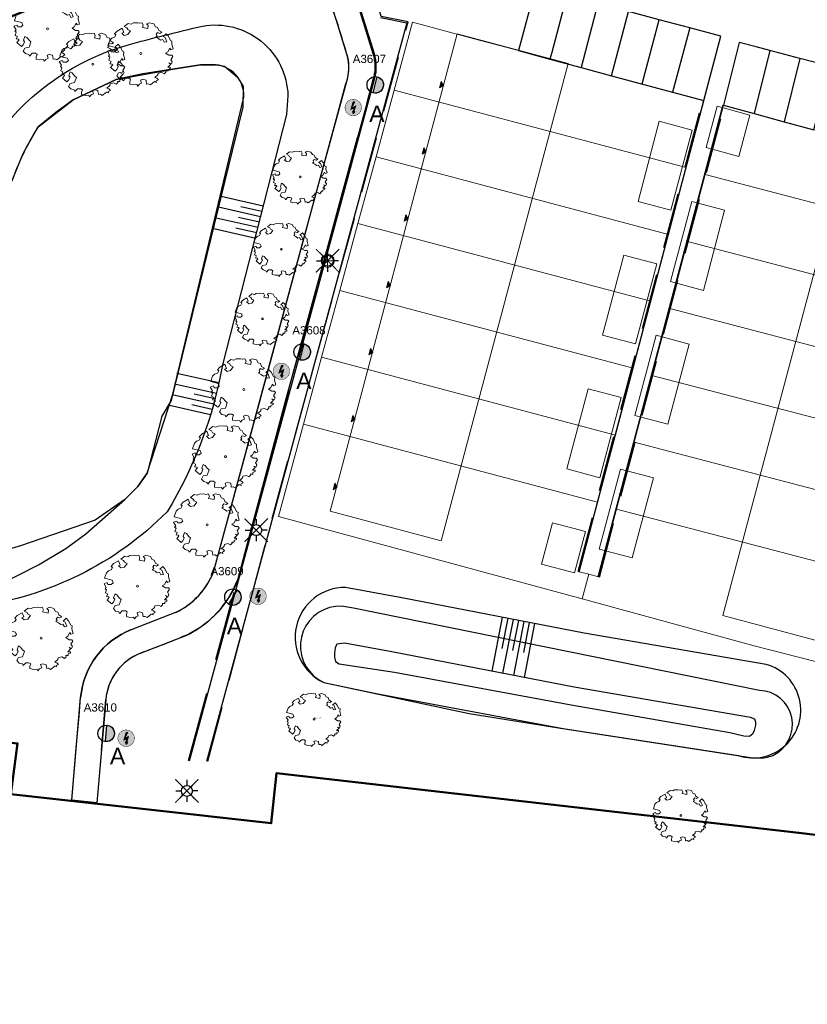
# Model space of a CAD drawing. Header units: metres. Extents: x 253535 to 254630, y 592458 to 593699.
# Tile 2 of 40: x 253633 to 253705, y 592866 to 592955. Entities that reach past the tile are written whole.
import ezdxf
from ezdxf.enums import TextEntityAlignment as Align

# ---------------------------------------------------------------- set-up
doc = ezdxf.new("R2010")
doc.units = ezdxf.units.M
doc.linetypes.add('DASHED', pattern=[19.05, 12.7, -6.35])
for name, color, linetype, lineweight in [('ALGEMEEN WERKGRENS', 10, 'FENCELINE1', 50), ('B-WE-GR-BOOM-S1', 114, 'Continuous', 9), ('B-WE-GR-BOOM-S2', 114, 'Continuous', 9), ('B-WE-GR-BOOM-S6', 114, 'Continuous', 9), ('B-WE-GR-BOOM_STAMDIAMETER-T', 7, 'Continuous', 25), ('N-WE-IE-MEUBILAIR_WEGMEUBILAIR-S', 7, 'Continuous', 18), ('N-woningen', 1, 'Continuous', 0)]:
    doc.layers.add(name, color=color, linetype=linetype, lineweight=lineweight)
for name, color, linetype in [('B-EI-OV-Mast_0_Symbool_Code', 7, 'Continuous'), ('B-EI-OV-Mast_1_Mastnummer-T', 7, 'Continuous'), ('B-EI-OV-Mast_2_Kast-en-Groep-T', 7, 'Continuous'), ('B-EI-OV-Mast_4_Overig_1-T', 7, 'Continuous'), ('B-EI-OV-Mast_5_Overig_2-T', 7, 'Continuous'), ('B-IN-LICHTMAST', 7, 'Continuous'), ('B-WATER-BOVENINSTEEK', 8, 'Continuous'), ('N-EI-OV-Mast-S', 7, 'Continuous'), ('N-EI-OV-Mast_0_Symbool_Code', 7, 'Continuous'), ('N-EI-OV-Mast_1_Mastnummer-T', 7, 'Continuous'), ('N-EI-OV-Mast_2_Kast-en-Groep-T', 7, 'Continuous'), ('N-EI-OV-Mast_4_Overig_1-T', 7, 'Continuous'), ('N-EI-OV-Mast_5_Overig_2-T', 7, 'Continuous'), ('N-WATER-TALUD', 7, 'Continuous'), ('N-WB-ARC-ASFALT', 8, 'Continuous'), ('N-WB-BAND GAZONBAND 10x20', 7, 'DASHED'), ('N-WB-BAND OPSLUITBAND 10x20', 7, 'DASHED'), ('N-WB-KANTVERHARDING', 2, 'Continuous'), ('V-EI-OV-Mast-S', 1, 'Continuous'), ('V-EI-OV-Mast_1_Mastnummer-T', 7, 'Continuous'), ('V-EI-OV-Mast_2_Kast-en-Groep-T', 7, 'Continuous'), ('V-EI-OV-Mast_4_Overig_1-T', 7, 'Continuous'), ('V-EI-OV-Mast_5_Overig_2-T', 7, 'Continuous'), ('X-EI-OV-Aansluiting-S', 1, 'Continuous'), ('X-EI-OV-Aansluiting_0_Symbool_Code', 7, 'Continuous'), ('X-EI-OV-Aansluiting_1_Mastnummer-T', 7, 'Continuous'), ('X-EI-OV-Aansluiting_2_Groep_en_Fase-T', 7, 'Continuous'), ('X-EI-OV-Aansluiting_4_Overig_1-T', 7, 'Continuous'), ('X-EI-OV-Aansluiting_5_Overig_2-T', 7, 'Continuous')]:
    doc.layers.add(name, color=color, linetype=linetype)
doc.styles.add('ARIAL', font='arial.ttf')
doc.styles.add('NLCS-ISO', font='txt')
doc.linetypes.add('FENCELINE1', pattern='A,6.35,-2.54,[133,ltypeshp.shx,S=2.54,R=0,X=-2.54,Y=0],-2.54,25.4', length=36.83)

# ---------------------------------------------------------------- blocks, each defined once
blk = doc.blocks.new('SGR-BOOM_06_ST')
at = {"linetype": 'Continuous', "flags": 128}
blk.add_lwpolyline([(2.7, 3.52), (2.53, 3.94), (2.2, 4.06), (1.94, 4.52), (1.27, 4.69), (0.86, 4.52), (1.11, 4.27), (1.06, 3.81), (0.23, 3.98), (0.35, 4.32), (0.18, 4.69), (-0.15, 4.61), (-0.49, 4.69), (-1.15, 4.65), (-1.49, 4.48), (-1.95, 4.57), (-2.54, 4.11), (-2.12, 3.9), (-1.99, 3.64), (-1.58, 3.44), (-1.99, 2.89), (-2.54, 2.77), (-2.92, 3.1), (-2.62, 3.22), (-2.87, 3.86), (-3.63, 3.43), (-4, 3.02), (-3.79, 2.85), (-4, 2.51), (-4.42, 2.35), (-4.72, 2.05), (-5.01, 1.21), (-3.88, 0.92), (-3.71, 0.54), (-4, 0.29), (-4.51, 0.29), (-4.6, 0.56), (-5.09, 0.38), (-4.76, -0.17), (-4.93, -0.38), (-4.72, -0.54), (-4.88, -1.01), (-4.53, -1.18), (-4.72, -1.55), (-4.42, -1.59), (-4.29, -1.71), (-4.62, -2.11), (-3.92, -2.68), (-3.67, -2.43), (-3.46, -1.97), (-3.63, -1.76), (-3.42, -1.17), (-3.12, -1.34), (-2.79, -1.76), (-2.5, -2.01), (-2.79, -2.81), (-3.42, -2.93), (-3.67, -3.39), (-3.33, -3.77), (-2.83, -3.9), (-2.77, -4.02), (-2.71, -4.15), (-2.33, -3.73), (-1.83, -3.73), (-1.57, -3.9), (-1.7, -4.27), (-1.7, -4.61), (-1.15, -4.74), (-0.61, -4.69), (-0.49, -4.94), (-0.23, -4.65), (0.1, -4.48), (-0.06, -4.01), (0.27, -3.9), (0.77, -4.02), (0.86, -4.61), (1.15, -4.57), (1.44, -4.74), (2.07, -4.23), (2.37, -4.36), (2.32, -4.15), (2.66, -3.98), (2.41, -3.73), (2.11, -3.64), (2.57, -3.23), (2.62, -2.98), (3.16, -2.85), (3.54, -3.06), (3.79, -2.81), (3.77, -2.63), (4.12, -2.63), (4.12, -2.39), (4.46, -2.26), (4.46, -2.05), (4.08, -2.05), (4.54, -1.59), (4.25, -1.42), (4.63, -1.55), (4.75, -1.26), (4.54, -0.92), (4.84, -0.46), (4.67, -0.25), (4.25, -0.25), (3.75, 0.08), (4.08, 0.29), (4.38, 0.84), (4.54, 0.59), (4.88, 0.71), (4.67, 1.43), (4.71, 1.89), (4.5, 1.97), (4.16, 2.64), (3.83, 3.01), (3.37, 2.6), (3.66, 2.43), (3.91, 1.8), (3.54, 1.72), (3.33, 2.14), (2.99, 2.05), (2.66, 2.31), (2.24, 2.51), (2.45, 2.68), (2.32, 2.93), (2.53, 3.18), (2.87, 3.06), (3.16, 3.23)], close=True, dxfattribs=at)
blk.add_circle((0, 0), 0.15)
at = {"layer": 'B-WE-GR-BOOM_STAMDIAMETER-T', "style": 'NLCS-ISO'}
blk.add_attdef('STAMDIAMETER', text='', height=0.3, dxfattribs=at).set_placement((0, 0), align=Align.BOTTOM_LEFT)
blk = doc.blocks.new('SIE-WEG_LICHTMAST-SO')
at = {"color": 0}
for p, q in [((0, 0), (0, 0.497)), ((-0.484, 0), (0.466, 0)), ((0, 0), (0, -0.503))]:
    blk.add_line(p, q, dxfattribs=at)
blk.add_circle((0, 0), 0.3, dxfattribs=at)
blk = doc.blocks.new('*U8')
at = {"layer": 'N-EI-OV-Mast-S'}
h = blk.add_hatch(color=0, dxfattribs=at)
h.dxf.hatch_style = 1
edge = h.paths.add_edge_path()
edge.add_line((-0.187, -0.726), (0.187, 0.726))
edge.add_arc((0, 0), 0.75, 255.54492, 435.54492, ccw=False)
blk.add_lwpolyline([(-0.187, -0.726), (0.187, 0.726, -1), (-0.187, -0.726, 0)], format="xyb", dxfattribs=at)
blk.add_circle((0, 0), 0.75, dxfattribs=at)
at = {"layer": 'N-EI-OV-Mast_0_Symbool_Code', "style": 'ARIAL'}
blk.add_attdef('CODE', text='', height=1.5, dxfattribs=at).set_placement((0.15, -2.629), align=Align.MIDDLE_CENTER)
at = {"layer": 'N-EI-OV-Mast_1_Mastnummer-T', "style": 'ARIAL'}
blk.add_attdef('MASTNR', text='', height=0.75, dxfattribs=at).set_placement((-2.049, 2.362), align=Align.MIDDLE_LEFT)
at = {"layer": 'N-EI-OV-Mast_2_Kast-en-Groep-T', "style": 'ARIAL'}
for tag, p in [('KASTNR', (-2.049, 1.237)), ('GROEP', (-2.049, 0.112))]:
    blk.add_attdef(tag, text='', height=0.75, dxfattribs=at).set_placement(p, align=Align.MIDDLE_LEFT)
at = {"layer": 'N-EI-OV-Mast_4_Overig_1-T', "style": 'ARIAL'}
blk.add_attdef('OVERIG1', text='', height=0.75, dxfattribs=at).set_placement((-2.049, -1.013), align=Align.MIDDLE_LEFT)
at = {"layer": 'N-EI-OV-Mast_5_Overig_2-T', "style": 'ARIAL'}
blk.add_attdef('OVERIG2', text='', height=0.75, dxfattribs=at).set_placement((-2.049, -2.138), align=Align.MIDDLE_LEFT)
blk = doc.blocks.new('*U46')
at = {"layer": 'N-EI-OV-Mast-S'}
h = blk.add_hatch(color=0, dxfattribs=at)
h.dxf.hatch_style = 1
edge = h.paths.add_edge_path()
edge.add_line((-0.187, -0.726), (0.187, 0.726))
edge.add_arc((0, 0), 0.75, 255.54492, 435.54492, ccw=False)
blk.add_lwpolyline([(-0.187, -0.726), (0.187, 0.726, -1), (-0.187, -0.726, 0)], format="xyb", dxfattribs=at)
blk.add_circle((0, 0), 0.75, dxfattribs=at)
at = {"layer": 'N-EI-OV-Mast_0_Symbool_Code', "style": 'ARIAL'}
blk.add_attdef('CODE', text='', height=1.5, dxfattribs=at).set_placement((0.15, -2.629), align=Align.MIDDLE_CENTER)
at = {"layer": 'N-EI-OV-Mast_1_Mastnummer-T', "style": 'ARIAL'}
blk.add_attdef('MASTNR', text='', height=0.75, dxfattribs=at).set_placement((-0.901, 1.969), align=Align.MIDDLE_LEFT)
at = {"layer": 'N-EI-OV-Mast_2_Kast-en-Groep-T', "style": 'ARIAL'}
for tag, p in [('KASTNR', (-0.901, 0.844)), ('GROEP', (-0.901, -0.281))]:
    blk.add_attdef(tag, text='', height=0.75, dxfattribs=at).set_placement(p, align=Align.MIDDLE_LEFT)
at = {"layer": 'N-EI-OV-Mast_4_Overig_1-T', "style": 'ARIAL'}
blk.add_attdef('OVERIG1', text='', height=0.75, dxfattribs=at).set_placement((-0.901, -1.406), align=Align.MIDDLE_LEFT)
at = {"layer": 'N-EI-OV-Mast_5_Overig_2-T', "style": 'ARIAL'}
blk.add_attdef('OVERIG2', text='', height=0.75, dxfattribs=at).set_placement((-0.901, -2.531), align=Align.MIDDLE_LEFT)
blk = doc.blocks.new('*U12')
at = {"layer": 'N-EI-OV-Mast-S'}
h = blk.add_hatch(color=0, dxfattribs=at)
h.dxf.hatch_style = 1
edge = h.paths.add_edge_path()
edge.add_line((-0.384, -0.644), (0.384, 0.644))
edge.add_arc((0, 0), 0.75, 239.21907, 419.21907, ccw=False)
blk.add_lwpolyline([(-0.384, -0.644), (0.384, 0.644, -1), (-0.384, -0.644, 0)], format="xyb", dxfattribs=at)
blk.add_circle((0, 0), 0.75, dxfattribs=at)
at = {"layer": 'N-EI-OV-Mast_0_Symbool_Code', "style": 'ARIAL'}
blk.add_attdef('CODE', text='', height=1.5, dxfattribs=at).set_placement((0.15, -2.629), align=Align.MIDDLE_CENTER)
at = {"layer": 'N-EI-OV-Mast_1_Mastnummer-T', "style": 'ARIAL'}
blk.add_attdef('MASTNR', text='', height=0.75, dxfattribs=at).set_placement((-2.049, 2.362), align=Align.MIDDLE_LEFT)
at = {"layer": 'N-EI-OV-Mast_2_Kast-en-Groep-T', "style": 'ARIAL'}
for tag, p in [('KASTNR', (-2.049, 1.237)), ('GROEP', (-2.049, 0.112))]:
    blk.add_attdef(tag, text='', height=0.75, dxfattribs=at).set_placement(p, align=Align.MIDDLE_LEFT)
at = {"layer": 'N-EI-OV-Mast_4_Overig_1-T', "style": 'ARIAL'}
blk.add_attdef('OVERIG1', text='', height=0.75, dxfattribs=at).set_placement((-2.049, -1.013), align=Align.MIDDLE_LEFT)
at = {"layer": 'N-EI-OV-Mast_5_Overig_2-T', "style": 'ARIAL'}
blk.add_attdef('OVERIG2', text='', height=0.75, dxfattribs=at).set_placement((-2.049, -2.138), align=Align.MIDDLE_LEFT)
blk = doc.blocks.new('*U13')
at = {"layer": 'N-EI-OV-Mast-S'}
h = blk.add_hatch(color=0, dxfattribs=at)
h.dxf.hatch_style = 1
edge = h.paths.add_edge_path()
edge.add_line((-0.064, -0.747), (0.064, 0.747))
edge.add_arc((0, 0), 0.75, 265.06846, 445.06846, ccw=False)
blk.add_lwpolyline([(-0.064, -0.747), (0.064, 0.747, -1), (-0.064, -0.747, 0)], format="xyb", dxfattribs=at)
blk.add_circle((0, 0), 0.75, dxfattribs=at)
at = {"layer": 'N-EI-OV-Mast_0_Symbool_Code', "style": 'ARIAL'}
blk.add_attdef('CODE', text='', height=1.5, dxfattribs=at).set_placement((1.037, -2.056), align=Align.MIDDLE_CENTER)
at = {"layer": 'N-EI-OV-Mast_1_Mastnummer-T', "style": 'ARIAL'}
blk.add_attdef('MASTNR', text='', height=0.75, dxfattribs=at).set_placement((-2.049, 2.362), align=Align.MIDDLE_LEFT)
at = {"layer": 'N-EI-OV-Mast_2_Kast-en-Groep-T', "style": 'ARIAL'}
for tag, p in [('KASTNR', (-2.049, 1.237)), ('GROEP', (-2.049, 0.112))]:
    blk.add_attdef(tag, text='', height=0.75, dxfattribs=at).set_placement(p, align=Align.MIDDLE_LEFT)
at = {"layer": 'N-EI-OV-Mast_4_Overig_1-T', "style": 'ARIAL'}
blk.add_attdef('OVERIG1', text='', height=0.75, dxfattribs=at).set_placement((-2.049, -1.013), align=Align.MIDDLE_LEFT)
at = {"layer": 'N-EI-OV-Mast_5_Overig_2-T', "style": 'ARIAL'}
blk.add_attdef('OVERIG2', text='', height=0.75, dxfattribs=at).set_placement((-2.049, -2.138), align=Align.MIDDLE_LEFT)
blk = doc.blocks.new('*U7')
at = {"layer": 'X-EI-OV-Aansluiting-S'}
h = blk.add_hatch(color=0, dxfattribs=at)
h.set_gradient(color1=(0, 255, 0), tint=1, name='SPHERICAL')
edge = h.paths.add_edge_path()
edge.add_arc((0, 0), 0.75, 0, 360)
h = blk.add_hatch(color=7, dxfattribs=at)
h.dxf.hatch_style = 1
h.paths.add_polyline_path([(0.067, -0.354), (0.229, 0.164), (-0.156, -0.067), (0.15, 0.534), (0, 0.534), (-0.219, -0.183), (0.048, -0.047), (0.015, -0.345), (-0.07, -0.331), (0.002, -0.571), (0.152, -0.367)])
at = {"layer": 'X-EI-OV-Aansluiting-S', "color": 7, "const_width": 0.0375}
blk.add_lwpolyline([(0, 0.75, -1), (0, -0.75, -1), (0, 0.75, -1.11402)], format="xyb", dxfattribs=at)
at = {"layer": 'X-EI-OV-Aansluiting-S', "color": 7, "lineweight": 0, "flags": 128}
blk.add_lwpolyline([(0.067, -0.354), (0.229, 0.164), (-0.156, -0.067), (0.15, 0.534), (0, 0.534), (-0.219, -0.183), (0.048, -0.047), (0.015, -0.345), (-0.07, -0.331), (0.002, -0.571), (0.152, -0.367)], close=True, dxfattribs=at)
at = {"layer": 'X-EI-OV-Aansluiting_0_Symbool_Code', "style": 'ARIAL'}
blk.add_attdef('CODE', text='', height=1.5, dxfattribs=at).set_placement((-10, 0), align=Align.MIDDLE_CENTER)
at = {"layer": 'X-EI-OV-Aansluiting_1_Mastnummer-T', "style": 'ARIAL'}
blk.add_attdef('MASTNR', text='', height=0.75, dxfattribs=at).set_placement((6.75, 2.25), align=Align.MIDDLE_LEFT)
at = {"layer": 'X-EI-OV-Aansluiting_2_Groep_en_Fase-T', "style": 'ARIAL'}
for tag, p in [('KASTNR', (6.75, 1.125)), ('GROEP', (6.75, 0))]:
    blk.add_attdef(tag, text='', height=0.75, dxfattribs=at).set_placement(p, align=Align.MIDDLE_LEFT)
at = {"layer": 'X-EI-OV-Aansluiting_4_Overig_1-T', "style": 'ARIAL'}
blk.add_attdef('OVERIG1', text='', height=0.75, dxfattribs=at).set_placement((6.75, -1.125), align=Align.MIDDLE_LEFT)
at = {"layer": 'X-EI-OV-Aansluiting_5_Overig_2-T', "style": 'ARIAL'}
blk.add_attdef('OVERIG2', text='', height=0.75, dxfattribs=at).set_placement((6.75, -2.25), align=Align.MIDDLE_LEFT)
blk = doc.blocks.new('*U55')
at = {"color": 0}
for points in [[(0, 2.5), (0, 1.25)], [(-2.5, 0), (-1.25, 0)], [(-1.77, 1.77), (-0.88, 0.88)], [(0.88, 0.88), (1.77, 1.77)], [(2.5, 0), (1.25, 0)], [(-1.77, -1.77), (-0.88, -0.88)], [(0, -1.25), (0, -2.5)], [(0.88, -0.88), (1.77, -1.77)]]:
    blk.add_lwpolyline(points, dxfattribs=at)
blk.add_circle((0, 0), 1.25, dxfattribs=at)
at = {"layer": 'B-EI-OV-Mast_0_Symbool_Code', "style": 'ARIAL'}
blk.add_attdef('CODE', text='', height=1.5, dxfattribs=at).set_placement((-10, 0), align=Align.MIDDLE_CENTER)
at = {"layer": 'B-EI-OV-Mast_1_Mastnummer-T', "style": 'ARIAL'}
blk.add_attdef('MASTNR', text='', height=0.75, dxfattribs=at).set_placement((6.75, 2.25), align=Align.MIDDLE_LEFT)
at = {"layer": 'B-EI-OV-Mast_2_Kast-en-Groep-T', "style": 'ARIAL'}
for tag, p in [('GROEP', (6.75, 0)), ('KASTNR', (6.75, 1.12))]:
    blk.add_attdef(tag, text='', height=0.75, dxfattribs=at).set_placement(p, align=Align.MIDDLE_LEFT)
at = {"layer": 'B-EI-OV-Mast_4_Overig_1-T', "style": 'ARIAL'}
blk.add_attdef('OVERIG1', text='', height=0.75, dxfattribs=at).set_placement((6.75, -1.12), align=Align.MIDDLE_LEFT)
at = {"layer": 'B-EI-OV-Mast_5_Overig_2-T', "style": 'ARIAL'}
blk.add_attdef('OVERIG2', text='', height=0.75, dxfattribs=at).set_placement((6.75, -2.25), align=Align.MIDDLE_LEFT)
blk = doc.blocks.new('*U54')
at = {"layer": 'V-EI-OV-Mast-S', "color": 0, "const_width": 0.1}
for points in [[(1.061, 1.061), (-1.061, -1.061)], [(1.061, -1.061), (-1.061, 1.061)]]:
    blk.add_lwpolyline(points, dxfattribs=at)
at = {"layer": 'N-EI-OV-Mast_0_Symbool_Code', "style": 'ARIAL'}
blk.add_attdef('CODE', text='', height=1.5, dxfattribs=at).set_placement((-10, 0), align=Align.MIDDLE_CENTER)
at = {"layer": 'V-EI-OV-Mast_1_Mastnummer-T', "style": 'ARIAL'}
blk.add_attdef('MASTNR', text='', height=0.75, dxfattribs=at).set_placement((6.75, 2.25), align=Align.MIDDLE_LEFT)
at = {"layer": 'V-EI-OV-Mast_2_Kast-en-Groep-T', "style": 'ARIAL'}
for tag, p in [('KASTNR', (6.75, 1.125)), ('GROEP', (6.75, 0))]:
    blk.add_attdef(tag, text='', height=0.75, dxfattribs=at).set_placement(p, align=Align.MIDDLE_LEFT)
at = {"layer": 'V-EI-OV-Mast_4_Overig_1-T', "style": 'ARIAL'}
blk.add_attdef('OVERIG1', text='', height=0.75, dxfattribs=at).set_placement((6.75, -1.125), align=Align.MIDDLE_LEFT)
at = {"layer": 'V-EI-OV-Mast_5_Overig_2-T', "style": 'ARIAL'}
blk.add_attdef('OVERIG2', text='', height=0.75, dxfattribs=at).set_placement((6.75, -2.25), align=Align.MIDDLE_LEFT)

msp = doc.modelspace()

# ---------------------------------------------------------------- hatches: boundary and pattern name
at = {"layer": 'N-woningen'}
h = msp.add_hatch(color=252, dxfattribs=at)
h.dxf.hatch_style = 1
h.paths.add_polyline_path([(253671.417, 592949.654), (253671.631, 592949.288), (253671.264, 592949.074)])
h = msp.add_hatch(color=252, dxfattribs=at)
h.dxf.hatch_style = 1
h.paths.add_polyline_path([(253669.827, 592943.61), (253670.041, 592943.243), (253669.674, 592943.029)])
h = msp.add_hatch(color=252, dxfattribs=at)
h.dxf.hatch_style = 1
h.paths.add_polyline_path([(253668.213, 592937.52), (253668.427, 592937.154), (253668.06, 592936.94)])
h = msp.add_hatch(color=252, dxfattribs=at)
h.dxf.hatch_style = 1
h.paths.add_polyline_path([(253666.599, 592931.431), (253666.813, 592931.064), (253666.446, 592930.85)])
h = msp.add_hatch(color=252, dxfattribs=at)
h.dxf.hatch_style = 1
h.paths.add_polyline_path([(253664.985, 592925.341), (253665.199, 592924.974), (253664.833, 592924.76)])
h = msp.add_hatch(color=252, dxfattribs=at)
h.dxf.hatch_style = 1
h.paths.add_polyline_path([(253663.372, 592919.251), (253663.586, 592918.885), (253663.219, 592918.671)])
h = msp.add_hatch(color=252, dxfattribs=at)
h.dxf.hatch_style = 1
h.paths.add_polyline_path([(253661.735, 592913.075), (253661.949, 592912.708), (253661.582, 592912.494)])

# ---------------------------------------------------------------- linework, layer by layer
at = {"layer": 'ALGEMEEN WERKGRENS', "color": 252, "ltscale": 0.3}
msp.add_lwpolyline([(253983.948, 592985.984), (253988.356, 592968.321, 0.128947), (253974.268, 592955.251), (253970.42, 592946.86, -0.083785), (253948.449, 592913.715, -0.090259), (253907.253, 592881.588, -0.15603), (253824.23, 592866.907), (253796.762, 592870.057), (253704.006, 592881.266), (253656.435, 592886.703), (253655.952, 592882.139), (253632.241, 592884.776), (253632.842, 592889.399), (253559.131, 592897.409), (253563.346, 592914.795), (253595.548, 592909.737), (253609.743, 592910.353), (253615.994, 592914.937), (253624.665, 592952.498), (253653.936, 592964.341), (253680.397, 593069.451), (253685.732, 593068.089)], format="xyb", dxfattribs=at)
at = {"layer": 'B-WATER-BOVENINSTEEK', "color": 252}
msp.add_lwpolyline([(253632.334, 592940.574), (253633.365, 592943.084), (253634.686, 592945.474), (253637.897, 592947.977), (253641.828, 592949.813), (253646.997, 592950.754), (253649.513, 592951.147), (253650.983, 592951.172), (253651.675, 592951.025), (253652.884, 592950.042), (253653.373, 592949.173), (253653.368, 592947.297), (253646.825, 592920.614), (253645.983, 592919.173), (253644.641, 592914.01), (253643.8, 592912.771), (253642.613, 592911.591), (253639.923, 592909.723), (253633.104, 592907.375), (253627.656, 592905.785)], dxfattribs=at)
msp.add_lwpolyline([(253629.108, 592902.803), (253634.761, 592905.658), (253637.224, 592907.134), (253639.047, 592908.486), (253642.613, 592911.591), (253643.8, 592912.771), (253644.641, 592914.01), (253646.971, 592921.191), (253653.457, 592948.22, 0.461748), (253650.247, 592951.16), (253649.511, 592951.147), (253644.255, 592950.325), (253641.828, 592949.813), (253637.897, 592947.977), (253636.337, 592946.815), (253634.686, 592945.474, 0.057674), (253632.334, 592940.574, 0.021209)], format="xyb", dxfattribs=at)
for points in [[(253663.426, 592901.697), (253662.341, 592901.895), (253661.788, 592901.869), (253661.246, 592901.759), (253660.727, 592901.568), (253660.243, 592901.301), (253659.805, 592900.963), (253659.423, 592900.562), (253659.107, 592900.109), (253658.863, 592899.613), (253658.697, 592899.085), (253658.613, 592898.538), (253658.613, 592897.985), (253658.697, 592897.438), (253658.863, 592896.911), (253659.107, 592896.414), (253659.423, 592895.961), (253659.805, 592895.56), (253660.243, 592895.222), (253660.727, 592894.955), (253673.967, 592892.136), (253682.108, 592890.816), (253699.587, 592888.117), (253700.617, 592888.044), (253701.127, 592888.137), (253701.614, 592888.313), (253702.065, 592888.569), (253702.467, 592888.896), (253702.809, 592889.285), (253703.081, 592889.726), (253703.276, 592890.206), (253703.388, 592890.712), (253703.414, 592891.23), (253703.354, 592891.744), (253703.208, 592892.242), (253702.982, 592892.708), (253702.681, 592893.13), (253702.314, 592893.496), (253701.891, 592893.795), (253701.425, 592894.02), (253700.927, 592894.164), (253700.412, 592894.223)], [(253666.916, 592897.748), (253662.618, 592898.527), (253661.926, 592898.43), (253661.876, 592898.381), (253661.776, 592898.109), (253661.701, 592897.615), (253661.701, 592897.59), (253661.7, 592897.244), (253661.797, 592896.848), (253662.143, 592896.65), (253667.158, 592895.894), (253683.266, 592892.906), (253697.718, 592890.392), (253698.978, 592890.092), (253699.497, 592890.066), (253699.794, 592890.312), (253699.968, 592890.583), (253700.068, 592891.053), (253700.069, 592891.349), (253699.971, 592891.597), (253699.576, 592891.771), (253683.542, 592894.512)]]:
    msp.add_lwpolyline(points, close=True, dxfattribs=at)
at = {"layer": 'N-WATER-TALUD', "color": 252}
for p, q in [((253655.195, 592938.293), (253651.374, 592939.165)), ((253654.972, 592937.318), (253651.151, 592938.19)), ((253655.083, 592937.806), (253653.173, 592938.242)), ((253654.749, 592936.343), (253650.929, 592937.216)), ((253654.861, 592936.831), (253652.95, 592937.267)), ((253654.527, 592935.368), (253650.706, 592936.241)), ((253654.638, 592935.856), (253652.728, 592936.292)), ((253651.176, 592922.208), (253647.355, 592923.08)), ((253650.948, 592921.234), (253647.133, 592922.105)), ((253650.695, 592920.266), (253646.91, 592921.13)), ((253650.824, 592920.749), (253648.932, 592921.182)), ((253650.416, 592919.304), (253646.687, 592920.155)), ((253650.558, 592919.784), (253648.709, 592920.207)), ((253676.987, 592900.882), (253676.032, 592895.974)), ((253677.478, 592900.786), (253676.946, 592898.053)), ((253677.969, 592900.691), (253677.013, 592895.783)), ((253678.46, 592900.595), (253677.928, 592897.862)), ((253678.95, 592900.5), (253677.995, 592895.592)), ((253679.441, 592900.404), (253678.909, 592897.671)), ((253679.932, 592900.308), (253678.977, 592895.401))]:
    msp.add_line(p, q, dxfattribs=at)
for points in [[(253642.816, 592952.958, -0.010158), (253649.682, 592954.682, -0.458962), (253657.462, 592948.344), (253657.329, 592946.639), (253651.499, 592923.841, -0.09368), (253646.46, 592910.473, -0.163735), (253629.126, 592901.849, -0.04827), (253610.55, 592898.96, -0.050643), (253590.123, 592899.352), (253577.047, 592900.912, -0.06754), (253567.079, 592904.082, -0.677792), (253568.474, 592910.142, -0.006112), (253587.008, 592907.652, 0.086236), (253615.518, 592908.012, 0.219613), (253625.077, 592915.983, 0.187234), (253626.478, 592925.568, -0.154379), (253631.148, 592944.926, -0.163417)], [(253667.84, 592902.662), (253662.719, 592903.59, 0.808745), (253660.727, 592894.955), (253665.507, 592893.937), (253682.541, 592890.749), (253698.485, 592888.287, 1.01573), (253701.027, 592896.596), (253684.441, 592899.431)]]:
    msp.add_lwpolyline(points, format="xyb", close=True, dxfattribs=at)
at = {"layer": 'N-WB-ARC-ASFALT', "color": 252}
msp.add_lwpolyline([(253663.742, 592956.937), (253664.457, 592954.672), (253665.232, 592952.173, -0.142387), (253665.272, 592949.941), (253665.247, 592949.85), (253657.219, 592920.513), (253652.87, 592904.247, -0.183652), (253648.428, 592899.338, -0.013287), (253644.198, 592897.672, 0.312701), (253640.846, 592892.998), (253640.068, 592883.98), (253640.068, 592883.98), (253640.068, 592883.98), (253637.782, 592884.242), (253638.192, 592888.989), (253638.444, 592891.917), (253638.588, 592893.581, -0.285686), (253643.21, 592899.755), (253647.418, 592901.395, 0.17632), (253650.685, 592904.977), (253652.427, 592911.395), (253656.078, 592924.989), (253661.874, 592946.277), (253662.703, 592949.324, 0.172481), (253662.837, 592952.13, 0.010249), (253660.983, 592957.909)], format="xyb", dxfattribs=at)
at = {"layer": 'N-WB-BAND GAZONBAND 10x20', "color": 252, "ltscale": 0.5}
msp.add_lwpolyline([(253648.418, 592887.845), (253662.144, 592938.418), (253665.272, 592949.941, 0.142387), (253665.232, 592952.173), (253664.079, 592955.892), (253663.742, 592956.937), (253663.337, 592958.132), (253663.127, 592958.75), (253662.402, 592960.373), (253661.903, 592961.415), (253661.441, 592962.346), (253661.004, 592963.259, -0.138455), (253659.88, 592969.525)], format="xyb", dxfattribs=at)
at = {"layer": 'N-WB-BAND OPSLUITBAND 10x20', "color": 252, "ltscale": 0.4}
msp.add_lwpolyline([(253650.166, 592887.797), (253656.126, 592910.215), (253668.425, 592955.068), (253665.96, 592955.564), (253665.699, 592956.404), (253665.356, 592957.47), (253664.947, 592958.678), (253664.711, 592959.372), (253663.945, 592961.087), (253663.431, 592962.16), (253662.97, 592963.09), (253662.535, 592963.998, -0.121346), (253661.528, 592968.682, -0.121346)], format="xyb", dxfattribs=at)
for points in [[(253683.893, 592905.056), (253695.248, 592947.931)], [(253685.827, 592904.544), (253697.181, 592947.419)]]:
    msp.add_lwpolyline(points, dxfattribs=at)
at = {"layer": 'N-WB-KANTVERHARDING', "color": 252}
for p, q in [((253643.21, 592899.755), (253647.418, 592901.395)), ((253644.045, 592897.612), (253648.253, 592899.252)), ((253637.782, 592884.242), (253638.588, 592893.581)), ((253640.483, 592888.791), (253640.879, 592893.383))]:
    msp.add_line(p, q, dxfattribs=at)
for points in [[(253648.515, 592887.818), (253662.241, 592938.392), (253665.376, 592949.942, 0.142387), (253665.336, 592952.175), (253664.174, 592955.922), (253663.837, 592956.968), (253663.432, 592958.164), (253663.22, 592958.787), (253662.493, 592960.415), (253661.993, 592961.459), (253661.531, 592962.389), (253661.094, 592963.303, -0.138083), (253659.978, 592969.498, -0.12148)], [(253650.685, 592904.977), (253659.924, 592939.02), (253662.877, 592949.898, 0.142387), (253662.837, 592952.13), (253661.886, 592955.198), (253661.558, 592956.215), (253661.159, 592957.393), (253660.983, 592957.909), (253660.314, 592959.407), (253659.835, 592960.407), (253659.374, 592961.338), (253658.932, 592962.26, -0.137949), (253657.589, 592969.728)]]:
    msp.add_lwpolyline(points, format="xyb", dxfattribs=at)
for points in [[(253682.862, 592957.487), (253680, 592958.245), (253678.467, 592952.458), (253681.326, 592951.687)], [(253685.698, 592956.735), (253682.862, 592957.487), (253682.703, 592956.887), (253681.486, 592952.292), (253681.326, 592951.687), (253684.159, 592950.922)], [(253665.882, 592955.478), (253668.3, 592954.991)], [(253689.72, 592949.422), (253691.266, 592955.26), (253691.266, 592955.26), (253688.482, 592955.998)], [(253668.3, 592954.991), (253663.688, 592937.999)], [(253694.05, 592954.522), (253691.266, 592955.26)], [(253701.361, 592952.458), (253700.105, 592952.786), (253698.565, 592953.188), (253697.135, 592947.487), (253699.922, 592946.726)], [(253704.09, 592951.745), (253701.361, 592952.458), (253699.922, 592946.726), (253702.642, 592945.984)], [(253686.939, 592950.172), (253692.501, 592948.672)], [(253683.99, 592905.03), (253695.345, 592947.905)], [(253685.727, 592904.559), (253697.101, 592947.506)], [(253663.688, 592937.999), (253650.049, 592887.746)]]:
    msp.add_lwpolyline(points, dxfattribs=at)
for points in [[(253688.482, 592955.998), (253685.698, 592956.735), (253684.159, 592950.922), (253686.939, 592950.172), (253688.482, 592955.998)], [(253696.902, 592953.766), (253694.05, 592954.522), (253692.501, 592948.672), (253695.349, 592947.904), (253696.902, 592953.766)], [(253706.818, 592951.033), (253704.09, 592951.745), (253702.642, 592945.984), (253705.362, 592945.241), (253706.818, 592951.033)]]:
    msp.add_lwpolyline(points, close=True, dxfattribs=at)
for centre, radius, start, end in [((253644.198, 592907.632), 7.009, 295.82397, 338.67984), ((253644.216, 592907.623), 9.289, 302.95554, 338.68662), ((253645.861, 592892.953), 7.3, 111.29279, 175.06846), ((253644.198, 592907.632), 9.309, 295.82397, 303.16487), ((253645.861, 592892.953), 5, 111.29279, 175.06846)]:
    msp.add_arc(centre, radius, start, end, dxfattribs=at)
at = {"layer": 'N-woningen', "color": 252}
for points in [[(253693.736, 592941.814), (253695.332, 592947.84), (253695.349, 592947.904), (253692.501, 592948.672), (253686.939, 592950.172), (253684.159, 592950.922), (253681.326, 592951.687), (253678.467, 592952.458), (253674.422, 592953.53), (253668.818, 592955.029), (253667.142, 592948.863)], [(253719.797, 592934.811), (253721.411, 592940.945), (253713.597, 592942.993), (253710.807, 592943.755), (253708.082, 592944.499), (253705.362, 592945.241), (253702.642, 592945.984), (253699.922, 592946.726), (253697.135, 592947.487), (253695.46, 592941.166)], [(253665.489, 592942.783), (253663.836, 592936.704), (253690.509, 592929.635), (253692.122, 592935.724)], [(253695.46, 592941.166), (253692.232, 592928.986), (253716.59, 592922.622), (253718.196, 592928.717)], [(253693.846, 592935.076), (253718.196, 592928.717), (253719.797, 592934.811), (253695.46, 592941.166)], [(253663.836, 592936.704), (253662.184, 592930.625), (253688.895, 592923.544), (253690.509, 592929.635)], [(253662.184, 592930.625), (253660.531, 592924.545), (253687.281, 592917.454), (253688.895, 592923.544)], [(253692.232, 592928.986), (253690.618, 592922.898), (253714.986, 592916.533), (253716.59, 592922.622)], [(253660.531, 592924.545), (253658.879, 592918.466), (253685.668, 592911.365), (253687.281, 592917.454)], [(253690.618, 592922.898), (253689.004, 592916.807)], [(253658.879, 592918.466), (253656.595, 592910.066), (253684.274, 592902.545), (253684.869, 592904.792), (253683.99, 592905.03), (253685.668, 592911.365)], [(253687.39, 592910.717), (253685.756, 592904.551), (253684.869, 592904.792)], [(253684.274, 592902.545), (253699.93, 592898.291), (253709.545, 592895.825), (253711.784, 592904.347)]]:
    msp.add_lwpolyline(points, dxfattribs=at)
for points in [[(253672.878, 592953.976), (253661.322, 592910.537), (253671.43, 592907.848), (253682.986, 592951.287)], [(253671.417, 592949.654), (253671.631, 592949.288), (253671.264, 592949.074)], [(253667.142, 592948.863), (253665.489, 592942.783), (253692.122, 592935.724), (253693.736, 592941.814), (253667.142, 592948.863)], [(253696.539, 592947.383), (253699.539, 592946.584), (253698.541, 592942.831), (253695.541, 592943.629)], [(253691.286, 592946.02), (253694.286, 592945.222), (253692.348, 592937.933), (253689.347, 592938.732)], [(253708.634, 592944.464), (253697.083, 592901.044), (253707.187, 592898.336), (253718.742, 592941.775)], [(253669.827, 592943.61), (253670.041, 592943.243), (253669.674, 592943.029)], [(253694.235, 592938.722), (253697.235, 592937.924), (253695.296, 592930.635), (253692.296, 592931.434)], [(253668.213, 592937.52), (253668.427, 592937.154), (253668.06, 592936.94)], [(253688.046, 592933.844), (253691.047, 592933.046), (253689.108, 592925.757), (253686.108, 592926.556)], [(253666.599, 592931.431), (253666.813, 592931.064), (253666.446, 592930.85)], [(253690.995, 592926.545), (253693.996, 592925.747), (253692.057, 592918.459), (253689.057, 592919.257)], [(253664.985, 592925.341), (253665.199, 592924.974), (253664.833, 592924.76)], [(253684.807, 592921.667), (253687.808, 592920.869), (253685.869, 592913.58), (253682.868, 592914.379)], [(253663.372, 592919.251), (253663.586, 592918.885), (253663.219, 592918.671)], [(253689.004, 592916.807), (253687.39, 592910.717), (253711.784, 592904.347), (253713.385, 592910.441), (253689.004, 592916.807)], [(253687.756, 592914.369), (253690.757, 592913.571), (253688.818, 592906.282), (253685.818, 592907.081)], [(253661.735, 592913.075), (253661.949, 592912.708), (253661.582, 592912.494)], [(253681.562, 592909.471), (253684.562, 592908.673), (253683.564, 592904.919), (253680.564, 592905.718)]]:
    msp.add_lwpolyline(points, close=True, dxfattribs=at)

# ---------------------------------------------------------------- block references
at = {"layer": 'B-IN-LICHTMAST', "color": 252, "xscale": 0.4, "yscale": 0.4, "zscale": 0.4}
for p in [(253661.079, 592933.328, -0.552), (253654.575, 592908.809, -0.566), (253648.261, 592885.078, -0.448)]:
    msp.add_blockref('*U55', p, dxfattribs=at)
at = {"layer": 'B-WE-GR-BOOM-S1', "color": 252}
for p, xscale, yscale, zscale in [((253658.593, 592940.961, -0.564), 0.5, 0.5, 0.5), ((253656.869, 592934.371, -0.601), 0.4998, 0.4998, 0.4998), ((253655.148, 592928.044, -0.563), 0.4950000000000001, 0.4950000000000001, 0.4950000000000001)]:
    msp.add_blockref('SGR-BOOM_06_ST', p, dxfattribs=dict(at, xscale=xscale, yscale=yscale, zscale=zscale))
at = {"layer": 'B-WE-GR-BOOM-S2', "color": 252}
for p, xscale, yscale, zscale in [((253635.562, 592954.446, -0.321), 0.6, 0.6, 0.6), ((253644.079, 592952.18, -0.869), 0.6, 0.6, 0.6), ((253639.697, 592951.222, -0.861), 0.6, 0.6, 0.6), ((253653.44, 592921.6, -0.596), 0.6, 0.6, 0.6), ((253651.791, 592915.497, -0.584), 0.6, 0.6, 0.6), ((253650.106, 592909.302, -0.658), 0.6, 0.6, 0.6), ((253643.772, 592903.704, -0.695), 0.6, 0.6, 0.6), ((253634.981, 592898.979, -0.583), 0.6, 0.6, 0.6), ((253693.251, 592882.844, -0.455), 0.5, 0.5, 0.5)]:
    msp.add_blockref('SGR-BOOM_06_ST', p, dxfattribs=dict(at, xscale=xscale, yscale=yscale, zscale=zscale))
at = {"layer": 'B-WE-GR-BOOM-S6', "color": 252}
ref = msp.add_blockref('SGR-BOOM_06_ST', (253659.853, 592891.595), dxfattribs=dict(at, xscale=0.5, yscale=0.5, zscale=0.5))
ref.add_attrib('STAMDIAMETER', 'Dia 25', dxfattribs={"layer": 'B-WE-GR-BOOM_STAMDIAMETER-T', "height": 0.15, "style": 'NLCS-ISO'}).set_placement((253659.853, 592891.595), align=Align.BOTTOM_LEFT)
at = {"layer": 'N-EI-OV-Mast-S', "color": 5}
ref = msp.add_blockref('*U8', (253665.417, 592949.335), dxfattribs=at)
ref.add_attrib('MASTNR', 'A3607', dxfattribs={"layer": 'N-EI-OV-Mast_1_Mastnummer-T', "color": 6, "height": 0.75, "style": 'ARIAL'}).set_placement((253663.368, 592951.697), align=Align.MIDDLE_LEFT)
ref.add_attrib('CODE', 'A', dxfattribs={"layer": 'N-EI-OV-Mast_0_Symbool_Code', "height": 1.5, "style": 'ARIAL'}).set_placement((253665.567, 592946.706), align=Align.MIDDLE_CENTER)
ref = msp.add_blockref('*U46', (253658.766, 592925.028), dxfattribs=at)
ref.add_attrib('MASTNR', 'A3608', dxfattribs={"layer": 'N-EI-OV-Mast_1_Mastnummer-T', "color": 6, "height": 0.75, "style": 'ARIAL'}).set_placement((253657.865, 592926.997), align=Align.MIDDLE_LEFT)
ref.add_attrib('CODE', 'A', dxfattribs={"layer": 'N-EI-OV-Mast_0_Symbool_Code', "height": 1.5, "style": 'ARIAL'}).set_placement((253658.915, 592922.399), align=Align.MIDDLE_CENTER)
ref = msp.add_blockref('*U12', (253652.455, 592902.716), dxfattribs=at)
ref.add_attrib('MASTNR', 'A3609', dxfattribs={"layer": 'N-EI-OV-Mast_1_Mastnummer-T', "color": 6, "height": 0.75, "style": 'ARIAL'}).set_placement((253650.406, 592905.078), align=Align.MIDDLE_LEFT)
ref.add_attrib('CODE', 'A', dxfattribs={"layer": 'N-EI-OV-Mast_0_Symbool_Code', "height": 1.5, "style": 'ARIAL'}).set_placement((253652.604, 592900.087), align=Align.MIDDLE_CENTER)
ref = msp.add_blockref('*U13', (253640.915, 592890.311), dxfattribs=at)
ref.add_attrib('MASTNR', 'A3610', dxfattribs={"layer": 'N-EI-OV-Mast_1_Mastnummer-T', "color": 6, "height": 0.75, "style": 'ARIAL'}).set_placement((253638.866, 592892.673), align=Align.MIDDLE_LEFT)
ref.add_attrib('CODE', 'A', dxfattribs={"layer": 'N-EI-OV-Mast_0_Symbool_Code', "height": 1.5, "style": 'ARIAL'}).set_placement((253641.952, 592888.256), align=Align.MIDDLE_CENTER)
at = {"layer": 'N-WE-IE-MEUBILAIR_WEGMEUBILAIR-S', "color": 252, "xscale": 2, "yscale": 2, "zscale": 2}
msp.add_blockref('SIE-WEG_LICHTMAST-SO', (253661.079, 592933.329, -0.552), dxfattribs=at)
at = {"layer": 'V-EI-OV-Mast-S', "color": 1}
for p in [(253661.079, 592933.328, -0.552), (253654.575, 592908.809, -0.566), (253648.261, 592885.078, -0.448)]:
    msp.add_blockref('*U54', p, dxfattribs=at)
at = {"layer": 'X-EI-OV-Aansluiting-S'}
for p in [(253663.411, 592947.269), (253656.868, 592923.265), (253654.742, 592902.792), (253642.727, 592889.874)]:
    msp.add_blockref('*U7', p, dxfattribs=at)

doc.saveas('drawing.dxf')
